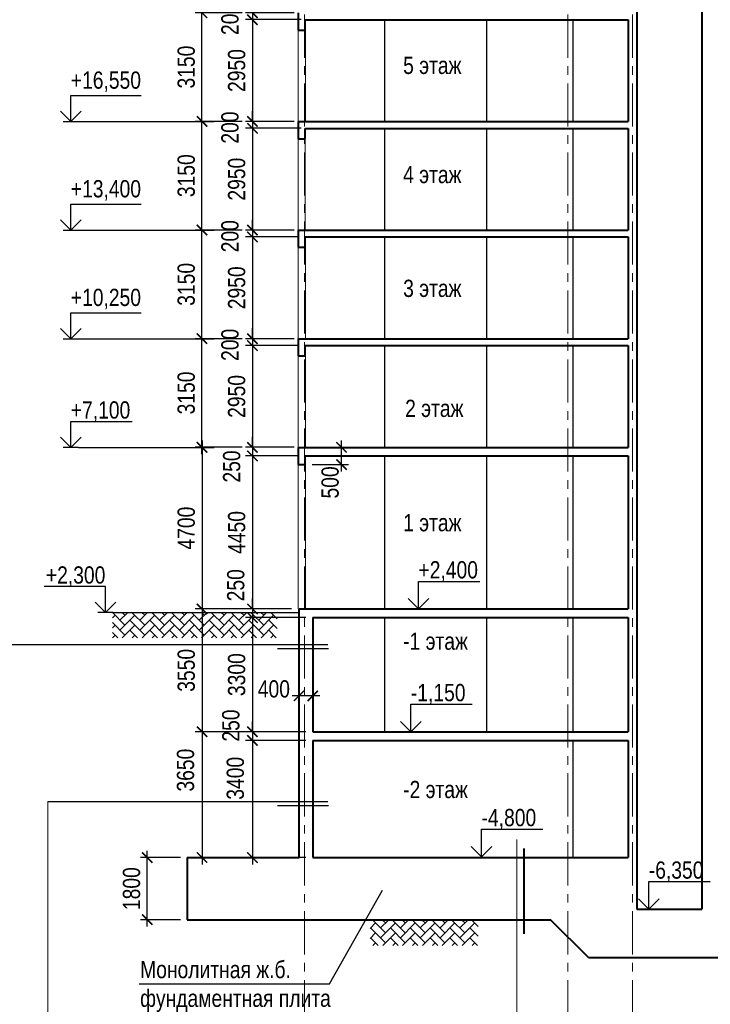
# Model space of a CAD drawing. Header units: millimetres. Extents: x 97781 to 184152, y -32246 to 145954.
# Tile 3 of 13: x 126491 to 146514, y -1696 to 26854. Entities that reach past the tile are written whole.
import ezdxf

# ---------------------------------------------------------------- set-up
doc = ezdxf.new("R2010")
doc.units = ezdxf.units.MM
doc.linetypes.add('CENTER', pattern=[2, 1.25, -0.25, 0.25, -0.25])
for name, color, linetype, lineweight in [('СК-040-С(тены)', 12, 'Continuous', 40), ('СК-050-П(литы перекрытия)', 5, 'Continuous', 40), ('СК-100-О(си)', 7, 'CENTER', 15), ('СК-110-О-РАЗМЕРЫ', 7, 'Continuous', 15), ('СК-400-Т(екст)', 7, 'Continuous', 20), ('СК-600-Ш(триховка', 7, 'Continuous', 15)]:
    doc.layers.add(name, color=color, linetype=linetype, lineweight=lineweight)
for name, color, linetype in [('Т-ВЫНОСКИ.АР-061', 7, 'Continuous'), ('текст', 7, 'Continuous'), ('Чертеж и Рисунок', 7, 'Continuous')]:
    doc.layers.add(name, color=color, linetype=linetype)
doc.styles.add('RUSS', font='arial.ttf', dxfattribs={"width": 0.8})
doc.styles.get("Standard").update_dxf_attribs({"font": 'arial.ttf'})
doc.dimstyles.new('100-200', dxfattribs={"dimscale": 0, "dimtxt": 500, "dimasz": 300, "dimexe": 200, "dimexo": 200, "dimgap": 200, "dimtad": 1, "dimdec": 0, "dimzin": 0, "dimdsep": 46, "dimtxsty": 'Standard', "dimblk": 'ARCHTICK', "dimcen": 0.096, "dimdle": 200, "dimclrd": 7, "dimclre": 7, "dimclrt": 256, "dimadec": 0, "dimazin": 0, "dimtfac": 1, "dimtdec": 0, "dimtmove": 2, "dimatfit": 3, "dimldrblk": 'OBLIQUE', "dimfxl": 1, "dimtolj": 1, "dimtzin": 0, "dimarcsym": 0})

# ---------------------------------------------------------------- blocks, each defined once
blk = doc.blocks.new('_ArchTick')
at = {"color": 0, "linetype": 'ByBlock', "const_width": 0.15}
blk.add_lwpolyline([(-0.5, -0.5), (0.5, 0.5)], dxfattribs=at)
blk = doc.blocks.new('*D35')
at = {"layer": 'Defpoints', "color": 0, "transparency": 16777216}
for p in [(131776, 27055), (133139, 27055), (133139, 23905)]:
    blk.add_point(p, dxfattribs=at)
at = {"layer": 'СК-110-О-РАЗМЕРЫ', "color": 7, "lineweight": -2, "transparency": 16777216}
for p, q in [((131776, 23705), (131776, 27255)), ((132939, 27055), (131576, 27055)), ((132939, 23905), (131576, 23905))]:
    blk.add_line(p, q, dxfattribs=at)
at = {"layer": 'СК-110-О-РАЗМЕРЫ', "color": 7, "lineweight": -2, "transparency": 16777216, "xscale": 300, "yscale": 300, "zscale": 300}
for p, rotation in [((131776, 27055), 90), ((131776, 23905), 270)]:
    blk.add_blockref('_ArchTick', p, dxfattribs=dict(at, rotation=rotation))
at = {"layer": 'СК-110-О-РАЗМЕРЫ', "transparency": 16777216, "insert": (131321, 25480), "char_height": 500, "attachment_point": 5, "rotation": 90, "style": 'RUSS'}
blk.add_mtext('\\A1;3150', dxfattribs=at)
blk = doc.blocks.new('_Oblique')
at = {"color": 0, "linetype": 'ByBlock', "lineweight": -2}
blk.add_line((-0.5, -0.5), (0.5, 0.5), dxfattribs=at)
blk = doc.blocks.new('*D158')
at = {"layer": 'Defpoints', "color": 0, "transparency": 16777216}
for p in [(133238, 26855), (134649, 27055), (134853, 26855)]:
    blk.add_point(p, dxfattribs=at)
at = {"layer": 'СК-110-О-РАЗМЕРЫ', "color": 7, "lineweight": -2, "transparency": 16777216}
for p, q in [((133238, 27055), (133238, 27355)), ((134449, 27055), (133038, 27055)), ((134653, 26855), (133038, 26855)), ((133238, 27055), (133238, 26855)), ((133238, 26855), (133238, 26555))]:
    blk.add_line(p, q, dxfattribs=at)
at = {"layer": 'СК-110-О-РАЗМЕРЫ', "color": 7, "lineweight": -2, "transparency": 16777216, "xscale": 300, "yscale": 300, "zscale": 300}
for p, rotation in [((133238, 27055), 270), ((133238, 26855), 90)]:
    blk.add_blockref('_ArchTick', p, dxfattribs=dict(at, rotation=rotation))
at = {"layer": 'СК-110-О-РАЗМЕРЫ', "transparency": 16777216, "insert": (132589, 26876), "char_height": 500, "attachment_point": 5, "rotation": 90, "style": 'RUSS'}
blk.add_mtext('\\A1;200', dxfattribs=at)
blk = doc.blocks.new('*D36')
at = {"layer": 'Defpoints', "color": 0, "transparency": 16777216}
for p in [(134425, 26855), (133238, 23905), (134147, 23905)]:
    blk.add_point(p, dxfattribs=at)
at = {"layer": 'СК-110-О-РАЗМЕРЫ', "color": 7, "lineweight": -2, "transparency": 16777216}
for p, q in [((134225, 26855), (133038, 26855)), ((133238, 27055), (133238, 23705)), ((133947, 23905), (133038, 23905))]:
    blk.add_line(p, q, dxfattribs=at)
at = {"layer": 'СК-110-О-РАЗМЕРЫ', "color": 7, "lineweight": -2, "transparency": 16777216, "xscale": 300, "yscale": 300, "zscale": 300}
for p, rotation in [((133238, 26855), 90), ((133238, 23905), 270)]:
    blk.add_blockref('_ArchTick', p, dxfattribs=dict(at, rotation=rotation))
at = {"layer": 'СК-110-О-РАЗМЕРЫ', "transparency": 16777216, "insert": (132783, 25380), "char_height": 500, "attachment_point": 5, "rotation": 90, "style": 'RUSS'}
blk.add_mtext('\\A1;2950', dxfattribs=at)
blk = doc.blocks.new('*D21')
at = {"layer": 'Defpoints', "color": 0, "transparency": 16777216}
for p in [(131776, 23905), (133139, 23905), (133139, 20755)]:
    blk.add_point(p, dxfattribs=at)
at = {"layer": 'СК-110-О-РАЗМЕРЫ', "color": 7, "lineweight": -2, "transparency": 16777216}
for p, q in [((131776, 20555), (131776, 24105)), ((132939, 23905), (131576, 23905)), ((132939, 20755), (131576, 20755))]:
    blk.add_line(p, q, dxfattribs=at)
at = {"layer": 'СК-110-О-РАЗМЕРЫ', "color": 7, "lineweight": -2, "transparency": 16777216, "xscale": 300, "yscale": 300, "zscale": 300}
for p, rotation in [((131776, 23905), 90), ((131776, 20755), 270)]:
    blk.add_blockref('_ArchTick', p, dxfattribs=dict(at, rotation=rotation))
at = {"layer": 'СК-110-О-РАЗМЕРЫ', "transparency": 16777216, "insert": (131321, 22330), "char_height": 500, "attachment_point": 5, "rotation": 90, "style": 'RUSS'}
blk.add_mtext('\\A1;3150', dxfattribs=at)
blk = doc.blocks.new('*D157')
at = {"layer": 'Defpoints', "color": 0, "transparency": 16777216}
for p in [(133238, 23705), (134649, 23905), (134853, 23705)]:
    blk.add_point(p, dxfattribs=at)
at = {"layer": 'СК-110-О-РАЗМЕРЫ', "color": 7, "lineweight": -2, "transparency": 16777216}
for p, q in [((133238, 23905), (133238, 24205)), ((134449, 23905), (133038, 23905)), ((134653, 23705), (133038, 23705)), ((133238, 23905), (133238, 23705)), ((133238, 23705), (133238, 23405))]:
    blk.add_line(p, q, dxfattribs=at)
at = {"layer": 'СК-110-О-РАЗМЕРЫ', "color": 7, "lineweight": -2, "transparency": 16777216, "xscale": 300, "yscale": 300, "zscale": 300}
for p, rotation in [((133238, 23905), 270), ((133238, 23705), 90)]:
    blk.add_blockref('_ArchTick', p, dxfattribs=dict(at, rotation=rotation))
at = {"layer": 'СК-110-О-РАЗМЕРЫ', "transparency": 16777216, "insert": (132589, 23726), "char_height": 500, "attachment_point": 5, "rotation": 90, "style": 'RUSS'}
blk.add_mtext('\\A1;200', dxfattribs=at)
blk = doc.blocks.new('*D22')
at = {"layer": 'Defpoints', "color": 0, "transparency": 16777216}
for p in [(134425, 23705), (133238, 20755), (134147, 20755)]:
    blk.add_point(p, dxfattribs=at)
at = {"layer": 'СК-110-О-РАЗМЕРЫ', "color": 7, "lineweight": -2, "transparency": 16777216}
for p, q in [((134225, 23705), (133038, 23705)), ((133238, 23905), (133238, 20555)), ((133947, 20755), (133038, 20755))]:
    blk.add_line(p, q, dxfattribs=at)
at = {"layer": 'СК-110-О-РАЗМЕРЫ', "color": 7, "lineweight": -2, "transparency": 16777216, "xscale": 300, "yscale": 300, "zscale": 300}
for p, rotation in [((133238, 23705), 90), ((133238, 20755), 270)]:
    blk.add_blockref('_ArchTick', p, dxfattribs=dict(at, rotation=rotation))
at = {"layer": 'СК-110-О-РАЗМЕРЫ', "transparency": 16777216, "insert": (132783, 22230), "char_height": 500, "attachment_point": 5, "rotation": 90, "style": 'RUSS'}
blk.add_mtext('\\A1;2950', dxfattribs=at)
blk = doc.blocks.new('*D23')
at = {"layer": 'Defpoints', "color": 0, "transparency": 16777216}
for p in [(131776, 20755), (133139, 20755), (133139, 17605)]:
    blk.add_point(p, dxfattribs=at)
at = {"layer": 'СК-110-О-РАЗМЕРЫ', "color": 7, "lineweight": -2, "transparency": 16777216}
for p, q in [((131776, 17405), (131776, 20955)), ((132939, 20755), (131576, 20755)), ((132939, 17605), (131576, 17605))]:
    blk.add_line(p, q, dxfattribs=at)
at = {"layer": 'СК-110-О-РАЗМЕРЫ', "color": 7, "lineweight": -2, "transparency": 16777216, "xscale": 300, "yscale": 300, "zscale": 300}
for p, rotation in [((131776, 20755), 90), ((131776, 17605), 270)]:
    blk.add_blockref('_ArchTick', p, dxfattribs=dict(at, rotation=rotation))
at = {"layer": 'СК-110-О-РАЗМЕРЫ', "transparency": 16777216, "insert": (131321, 19180), "char_height": 500, "attachment_point": 5, "rotation": 90, "style": 'RUSS'}
blk.add_mtext('\\A1;3150', dxfattribs=at)
blk = doc.blocks.new('*D24')
at = {"layer": 'Defpoints', "color": 0, "transparency": 16777216}
for p in [(134649, 20755), (133238, 20554), (134769, 20554)]:
    blk.add_point(p, dxfattribs=at)
at = {"layer": 'СК-110-О-РАЗМЕРЫ', "color": 7, "lineweight": -2, "transparency": 16777216}
for p, q in [((133238, 20755), (133238, 21055)), ((134449, 20755), (133038, 20755)), ((133238, 20755), (133238, 20554)), ((134569, 20554), (133038, 20554)), ((133238, 20554), (133238, 20254))]:
    blk.add_line(p, q, dxfattribs=at)
at = {"layer": 'СК-110-О-РАЗМЕРЫ', "color": 7, "lineweight": -2, "transparency": 16777216, "xscale": 300, "yscale": 300, "zscale": 300}
for p, rotation in [((133238, 20755), 270), ((133238, 20554), 90)]:
    blk.add_blockref('_ArchTick', p, dxfattribs=dict(at, rotation=rotation))
at = {"layer": 'СК-110-О-РАЗМЕРЫ', "transparency": 16777216, "insert": (132589, 20576), "char_height": 500, "attachment_point": 5, "rotation": 90, "style": 'RUSS'}
blk.add_mtext('\\A1;200', dxfattribs=at)
blk = doc.blocks.new('*D25')
at = {"layer": 'Defpoints', "color": 0, "transparency": 16777216}
for p in [(134425, 20555), (133238, 17605), (134147, 17605)]:
    blk.add_point(p, dxfattribs=at)
at = {"layer": 'СК-110-О-РАЗМЕРЫ', "color": 7, "lineweight": -2, "transparency": 16777216}
for p, q in [((133238, 20755), (133238, 17405)), ((134225, 20555), (133038, 20555)), ((133947, 17605), (133038, 17605))]:
    blk.add_line(p, q, dxfattribs=at)
at = {"layer": 'СК-110-О-РАЗМЕРЫ', "color": 7, "lineweight": -2, "transparency": 16777216, "xscale": 300, "yscale": 300, "zscale": 300}
for p, rotation in [((133238, 20555), 90), ((133238, 17605), 270)]:
    blk.add_blockref('_ArchTick', p, dxfattribs=dict(at, rotation=rotation))
at = {"layer": 'СК-110-О-РАЗМЕРЫ', "transparency": 16777216, "insert": (132783, 19080), "char_height": 500, "attachment_point": 5, "rotation": 90, "style": 'RUSS'}
blk.add_mtext('\\A1;2950', dxfattribs=at)
blk = doc.blocks.new('*D26')
at = {"layer": 'Defpoints', "color": 0, "transparency": 16777216}
for p in [(131776, 17605), (133139, 17605), (133139, 14455)]:
    blk.add_point(p, dxfattribs=at)
at = {"layer": 'СК-110-О-РАЗМЕРЫ', "color": 7, "lineweight": -2, "transparency": 16777216}
for p, q in [((131776, 14255), (131776, 17805)), ((132939, 17605), (131576, 17605)), ((132939, 14455), (131576, 14455))]:
    blk.add_line(p, q, dxfattribs=at)
at = {"layer": 'СК-110-О-РАЗМЕРЫ', "color": 7, "lineweight": -2, "transparency": 16777216, "xscale": 300, "yscale": 300, "zscale": 300}
for p, rotation in [((131776, 17605), 90), ((131776, 14455), 270)]:
    blk.add_blockref('_ArchTick', p, dxfattribs=dict(at, rotation=rotation))
at = {"layer": 'СК-110-О-РАЗМЕРЫ', "transparency": 16777216, "insert": (131321, 16030), "char_height": 500, "attachment_point": 5, "rotation": 90, "style": 'RUSS'}
blk.add_mtext('\\A1;3150', dxfattribs=at)
blk = doc.blocks.new('*D27')
at = {"layer": 'Defpoints', "color": 0, "transparency": 16777216}
for p in [(134649, 17605), (133238, 17404), (134769, 17404)]:
    blk.add_point(p, dxfattribs=at)
at = {"layer": 'СК-110-О-РАЗМЕРЫ', "color": 7, "lineweight": -2, "transparency": 16777216}
for p, q in [((133238, 17605), (133238, 17905)), ((134449, 17605), (133038, 17605)), ((133238, 17605), (133238, 17404)), ((134569, 17404), (133038, 17404)), ((133238, 17404), (133238, 17104))]:
    blk.add_line(p, q, dxfattribs=at)
at = {"layer": 'СК-110-О-РАЗМЕРЫ', "color": 7, "lineweight": -2, "transparency": 16777216, "xscale": 300, "yscale": 300, "zscale": 300}
for p, rotation in [((133238, 17605), 270), ((133238, 17404), 90)]:
    blk.add_blockref('_ArchTick', p, dxfattribs=dict(at, rotation=rotation))
at = {"layer": 'СК-110-О-РАЗМЕРЫ', "transparency": 16777216, "insert": (132589, 17426), "char_height": 500, "attachment_point": 5, "rotation": 90, "style": 'RUSS'}
blk.add_mtext('\\A1;200', dxfattribs=at)
blk = doc.blocks.new('*D28')
at = {"layer": 'Defpoints', "color": 0, "transparency": 16777216}
for p in [(134425, 17405), (133238, 14455), (134649, 14455)]:
    blk.add_point(p, dxfattribs=at)
at = {"layer": 'СК-110-О-РАЗМЕРЫ', "color": 7, "lineweight": -2, "transparency": 16777216}
for p, q in [((133238, 17605), (133238, 14255)), ((134225, 17405), (133038, 17405)), ((134449, 14455), (133038, 14455))]:
    blk.add_line(p, q, dxfattribs=at)
at = {"layer": 'СК-110-О-РАЗМЕРЫ', "color": 7, "lineweight": -2, "transparency": 16777216, "xscale": 300, "yscale": 300, "zscale": 300}
for p, rotation in [((133238, 17405), 90), ((133238, 14455), 270)]:
    blk.add_blockref('_ArchTick', p, dxfattribs=dict(at, rotation=rotation))
at = {"layer": 'СК-110-О-РАЗМЕРЫ', "transparency": 16777216, "insert": (132783, 15930), "char_height": 500, "attachment_point": 5, "rotation": 90, "style": 'RUSS'}
blk.add_mtext('\\A1;2950', dxfattribs=at)
blk = doc.blocks.new('*D93')
at = {"layer": 'Defpoints', "color": 0, "transparency": 16777216}
for p in [(133487, 9768), (133239, 9518), (133487, 9518)]:
    blk.add_point(p, dxfattribs=at)
at = {"layer": 'СК-110-О-РАЗМЕРЫ', "color": 7, "lineweight": -2, "transparency": 16777216}
for p, q in [((133239, 9768), (133239, 10068)), ((133287, 9768), (133039, 9768)), ((133239, 9768), (133239, 9518)), ((133287, 9518), (133039, 9518)), ((133239, 9518), (133239, 9218))]:
    blk.add_line(p, q, dxfattribs=at)
at = {"layer": 'СК-110-О-РАЗМЕРЫ', "color": 7, "lineweight": -2, "transparency": 16777216, "xscale": 300, "yscale": 300, "zscale": 300}
for p, rotation in [((133239, 9768), 270), ((133239, 9518), 90)]:
    blk.add_blockref('_ArchTick', p, dxfattribs=dict(at, rotation=rotation))
at = {"layer": 'СК-110-О-РАЗМЕРЫ', "transparency": 16777216, "insert": (132757, 10455), "char_height": 500, "attachment_point": 5, "rotation": 90, "style": 'RUSS'}
blk.add_mtext('\\A1;250', dxfattribs=at)
blk = doc.blocks.new('*D94')
at = {"layer": 'Defpoints', "color": 0, "transparency": 16777216}
for p in [(133487, 14455), (133238, 14205), (133487, 14205)]:
    blk.add_point(p, dxfattribs=at)
at = {"layer": 'СК-110-О-РАЗМЕРЫ', "color": 7, "lineweight": -2, "transparency": 16777216}
for p, q in [((133238, 14455), (133238, 14755)), ((133287, 14455), (133038, 14455)), ((133238, 14455), (133238, 14205)), ((133287, 14205), (133038, 14205)), ((133238, 14205), (133238, 13905))]:
    blk.add_line(p, q, dxfattribs=at)
at = {"layer": 'СК-110-О-РАЗМЕРЫ', "color": 7, "lineweight": -2, "transparency": 16777216, "xscale": 300, "yscale": 300, "zscale": 300}
for p, rotation in [((133238, 14455), 270), ((133238, 14205), 90)]:
    blk.add_blockref('_ArchTick', p, dxfattribs=dict(at, rotation=rotation))
at = {"layer": 'СК-110-О-РАЗМЕРЫ', "transparency": 16777216, "insert": (132639, 13899), "char_height": 500, "attachment_point": 5, "rotation": 90, "style": 'RUSS'}
blk.add_mtext('\\A1;250', dxfattribs=at)
blk = doc.blocks.new('*D95')
at = {"layer": 'Defpoints', "color": 0, "transparency": 16777216}
for p in [(133487, 6208), (133238, 5958), (133487, 5958)]:
    blk.add_point(p, dxfattribs=at)
at = {"layer": 'СК-110-О-РАЗМЕРЫ', "color": 7, "lineweight": -2, "transparency": 16777216}
for p, q in [((133238, 6208), (133238, 6508)), ((133287, 6208), (133038, 6208)), ((133238, 6208), (133238, 5958)), ((133287, 5958), (133038, 5958)), ((133238, 5958), (133238, 5658))]:
    blk.add_line(p, q, dxfattribs=at)
at = {"layer": 'СК-110-О-РАЗМЕРЫ', "color": 7, "lineweight": -2, "transparency": 16777216, "xscale": 300, "yscale": 300, "zscale": 300}
for p, rotation in [((133238, 6208), 270), ((133238, 5958), 90)]:
    blk.add_blockref('_ArchTick', p, dxfattribs=dict(at, rotation=rotation))
at = {"layer": 'СК-110-О-РАЗМЕРЫ', "transparency": 16777216, "insert": (132615, 6387), "char_height": 500, "attachment_point": 5, "rotation": 90, "style": 'RUSS'}
blk.add_mtext('\\A1;250', dxfattribs=at)
blk = doc.blocks.new('*D96')
at = {"layer": 'Defpoints', "color": 0, "transparency": 16777216}
for p in [(134589, 7247), (134589, 7247), (134989, 7247)]:
    blk.add_point(p, dxfattribs=at)
at = {"layer": 'СК-110-О-РАЗМЕРЫ', "color": 7, "lineweight": -2, "transparency": 16777216}
blk.add_line((135189, 7247), (134389, 7247), dxfattribs=at)
at = {"layer": 'СК-110-О-РАЗМЕРЫ', "color": 7, "lineweight": -2, "transparency": 16777216, "xscale": 300, "yscale": 300, "zscale": 300, "rotation": 180}
blk.add_blockref('_ArchTick', (134589, 7247), dxfattribs=at)
at = {"layer": 'СК-110-О-РАЗМЕРЫ', "color": 7, "lineweight": -2, "transparency": 16777216, "xscale": 300, "yscale": 300, "zscale": 300}
blk.add_blockref('_ArchTick', (134989, 7247), dxfattribs=at)
at = {"layer": 'СК-110-О-РАЗМЕРЫ', "transparency": 16777216, "insert": (133861, 7447), "char_height": 500, "attachment_point": 5, "style": 'RUSS'}
blk.add_mtext('\\A1;400', dxfattribs=at)
blk = doc.blocks.new('*D99')
at = {"layer": 'Defpoints', "color": 0, "transparency": 16777216}
for p in [(130190, 2558), (131349, 2558), (131349, 758)]:
    blk.add_point(p, dxfattribs=at)
at = {"layer": 'СК-110-О-РАЗМЕРЫ', "color": 7, "lineweight": -2, "transparency": 16777216}
for p, q in [((130190, 558), (130190, 2758)), ((131149, 2558), (129990, 2558)), ((131149, 758), (129990, 758))]:
    blk.add_line(p, q, dxfattribs=at)
at = {"layer": 'СК-110-О-РАЗМЕРЫ', "color": 7, "lineweight": -2, "transparency": 16777216, "xscale": 300, "yscale": 300, "zscale": 300}
for p, rotation in [((130190, 2558), 90), ((130190, 758), 270)]:
    blk.add_blockref('_ArchTick', p, dxfattribs=dict(at, rotation=rotation))
at = {"layer": 'СК-110-О-РАЗМЕРЫ', "transparency": 16777216, "insert": (129735, 1658), "char_height": 500, "attachment_point": 5, "rotation": 90, "style": 'RUSS'}
blk.add_mtext('\\A1;1800', dxfattribs=at)
blk = doc.blocks.new('*D169')
at = {"layer": 'Defpoints', "color": 0, "transparency": 16777216}
for p in [(134989, 5958), (133238, 2558), (134989, 2558)]:
    blk.add_point(p, dxfattribs=at)
at = {"layer": 'СК-110-О-РАЗМЕРЫ', "color": 7, "lineweight": -2, "transparency": 16777216}
for p, q in [((133238, 6158), (133238, 2358)), ((134789, 5958), (133038, 5958)), ((134789, 2558), (133038, 2558))]:
    blk.add_line(p, q, dxfattribs=at)
at = {"layer": 'СК-110-О-РАЗМЕРЫ', "color": 7, "lineweight": -2, "transparency": 16777216, "xscale": 300, "yscale": 300, "zscale": 300}
for p, rotation in [((133238, 5958), 90), ((133238, 2558), 270)]:
    blk.add_blockref('_ArchTick', p, dxfattribs=dict(at, rotation=rotation))
at = {"layer": 'СК-110-О-РАЗМЕРЫ', "transparency": 16777216, "insert": (132745, 4858), "char_height": 500, "attachment_point": 5, "rotation": 90, "style": 'RUSS'}
blk.add_mtext('\\A1;3400', dxfattribs=at)
blk = doc.blocks.new('*D173')
at = {"layer": 'Defpoints', "color": 0, "transparency": 16777216}
for p in [(131776, 14455), (131778, 9769), (133238, 9769)]:
    blk.add_point(p, dxfattribs=at)
at = {"layer": 'СК-110-О-РАЗМЕРЫ', "color": 7, "lineweight": -2, "transparency": 16777216}
for p, q in [((131778, 14655), (131778, 9569)), ((131976, 14455), (131978, 14455)), ((133038, 9769), (131578, 9769))]:
    blk.add_line(p, q, dxfattribs=at)
at = {"layer": 'СК-110-О-РАЗМЕРЫ', "color": 7, "lineweight": -2, "transparency": 16777216, "xscale": 300, "yscale": 300, "zscale": 300}
for p, rotation in [((131778, 14455), 90), ((131778, 9769), 270)]:
    blk.add_blockref('_ArchTick', p, dxfattribs=dict(at, rotation=rotation))
at = {"layer": 'СК-110-О-РАЗМЕРЫ', "transparency": 16777216, "insert": (131322, 12112), "char_height": 500, "attachment_point": 5, "rotation": 90, "style": 'RUSS'}
blk.add_mtext('\\A1;4700', dxfattribs=at)
blk = doc.blocks.new('*D174')
at = {"layer": 'Defpoints', "color": 0, "transparency": 16777216}
for p in [(134749, 14203), (133239, 9768), (134569, 9768)]:
    blk.add_point(p, dxfattribs=at)
at = {"layer": 'СК-110-О-РАЗМЕРЫ', "color": 7, "lineweight": -2, "transparency": 16777216}
for p, q in [((133239, 14403), (133239, 9568)), ((134549, 14203), (133039, 14203)), ((134369, 9768), (133039, 9768))]:
    blk.add_line(p, q, dxfattribs=at)
at = {"layer": 'СК-110-О-РАЗМЕРЫ', "color": 7, "lineweight": -2, "transparency": 16777216, "xscale": 300, "yscale": 300, "zscale": 300}
for p, rotation in [((133239, 14203), 90), ((133239, 9768), 270)]:
    blk.add_blockref('_ArchTick', p, dxfattribs=dict(at, rotation=rotation))
at = {"layer": 'СК-110-О-РАЗМЕРЫ', "transparency": 16777216, "insert": (132783, 11986), "char_height": 500, "attachment_point": 5, "rotation": 90, "style": 'RUSS'}
blk.add_mtext('\\A1;4450', dxfattribs=at)
blk = doc.blocks.new('*D175')
at = {"layer": 'Defpoints', "color": 0, "transparency": 16777216}
for p in [(134569, 9768), (131778, 6208), (134989, 6208)]:
    blk.add_point(p, dxfattribs=at)
at = {"layer": 'СК-110-О-РАЗМЕРЫ', "color": 7, "lineweight": -2, "transparency": 16777216}
for p, q in [((134369, 9768), (131578, 9768)), ((131778, 9968), (131778, 6008)), ((134789, 6208), (131578, 6208))]:
    blk.add_line(p, q, dxfattribs=at)
at = {"layer": 'СК-110-О-РАЗМЕРЫ', "color": 7, "lineweight": -2, "transparency": 16777216, "xscale": 300, "yscale": 300, "zscale": 300}
for p, rotation in [((131778, 9768), 90), ((131778, 6208), 270)]:
    blk.add_blockref('_ArchTick', p, dxfattribs=dict(at, rotation=rotation))
at = {"layer": 'СК-110-О-РАЗМЕРЫ', "transparency": 16777216, "insert": (131322, 7988), "char_height": 500, "attachment_point": 5, "rotation": 90, "style": 'RUSS'}
blk.add_mtext('\\A1;3550', dxfattribs=at)
blk = doc.blocks.new('*D176')
at = {"layer": 'Defpoints', "color": 0, "transparency": 16777216}
for p in [(134989, 9518), (133238, 6208), (134989, 6208)]:
    blk.add_point(p, dxfattribs=at)
at = {"layer": 'СК-110-О-РАЗМЕРЫ', "color": 7, "lineweight": -2, "transparency": 16777216}
for p, q in [((133238, 9718), (133238, 6008)), ((134789, 9518), (133038, 9518)), ((134789, 6208), (133038, 6208))]:
    blk.add_line(p, q, dxfattribs=at)
at = {"layer": 'СК-110-О-РАЗМЕРЫ', "color": 7, "lineweight": -2, "transparency": 16777216, "xscale": 300, "yscale": 300, "zscale": 300}
for p, rotation in [((133238, 9518), 90), ((133238, 6208), 270)]:
    blk.add_blockref('_ArchTick', p, dxfattribs=dict(at, rotation=rotation))
at = {"layer": 'СК-110-О-РАЗМЕРЫ', "transparency": 16777216, "insert": (132783, 7863), "char_height": 500, "attachment_point": 5, "rotation": 90, "style": 'RUSS'}
blk.add_mtext('\\A1;3300', dxfattribs=at)
blk = doc.blocks.new('*D177')
at = {"layer": 'Defpoints', "color": 0, "transparency": 16777216}
for p in [(134989, 6208), (131778, 2558), (134589, 2558)]:
    blk.add_point(p, dxfattribs=at)
at = {"layer": 'СК-110-О-РАЗМЕРЫ', "color": 7, "lineweight": -2, "transparency": 16777216}
for p, q in [((131778, 6408), (131778, 2358)), ((134789, 6208), (131578, 6208)), ((134389, 2558), (131578, 2558))]:
    blk.add_line(p, q, dxfattribs=at)
at = {"layer": 'СК-110-О-РАЗМЕРЫ', "color": 7, "lineweight": -2, "transparency": 16777216, "xscale": 300, "yscale": 300, "zscale": 300}
for p, rotation in [((131778, 6208), 90), ((131778, 2558), 270)]:
    blk.add_blockref('_ArchTick', p, dxfattribs=dict(at, rotation=rotation))
at = {"layer": 'СК-110-О-РАЗМЕРЫ', "transparency": 16777216, "insert": (131301, 5094), "char_height": 500, "attachment_point": 5, "rotation": 90, "style": 'RUSS'}
blk.add_mtext('\\A1;3650', dxfattribs=at)
blk = doc.blocks.new('*D180')
at = {"layer": 'Defpoints', "color": 0, "transparency": 16777216}
for p in [(134769, 14453), (135823, 14453), (134769, 13953)]:
    blk.add_point(p, dxfattribs=at)
at = {"layer": 'СК-110-О-РАЗМЕРЫ', "color": 7, "lineweight": -2, "transparency": 16777216}
for p, q in [((135823, 13753), (135823, 14653)), ((134969, 14453), (136023, 14453)), ((134969, 13953), (136023, 13953))]:
    blk.add_line(p, q, dxfattribs=at)
at = {"layer": 'СК-110-О-РАЗМЕРЫ', "color": 7, "lineweight": -2, "transparency": 16777216, "xscale": 300, "yscale": 300, "zscale": 300}
for p, rotation in [((135823, 14453), 90), ((135823, 13953), 270)]:
    blk.add_blockref('_ArchTick', p, dxfattribs=dict(at, rotation=rotation))
at = {"layer": 'СК-110-О-РАЗМЕРЫ', "transparency": 16777216, "insert": (135493, 13437), "char_height": 500, "attachment_point": 5, "rotation": 90, "style": 'RUSS'}
blk.add_mtext('\\A1;500', dxfattribs=at)

msp = doc.modelspace()

# ---------------------------------------------------------------- hatches: boundary and pattern name
at = {"layer": 'СК-600-Ш(триховка'}
h = msp.add_hatch(dxfattribs=at)
h.set_pattern_fill('AR-HBONE', color=256, scale=2)
h.set_pattern_definition([(45, (31693.75, 244.78), (0, 287.3682), [609.6, -203.2]), (135, (31837.43, 388.47), (3e-14, 287.3682), [609.6, -203.2])])
h.paths.add_polyline_path([(133952.6, 9668.3), (129178.1, 9668.3), (129178.1, 8932.1), (133952.6, 8932.1)])
h = msp.add_hatch(dxfattribs=at)
h.set_pattern_fill('AR-HBONE', color=256, scale=2)
h.set_pattern_definition([(45, (37523.87, -8676.07), (0, 287.3682), [609.6, -203.2]), (135, (37667.55, -8532.38), (3e-14, 287.3682), [609.6, -203.2])])
h.paths.add_polyline_path([(139782.7, 747.4), (136649.9, 747.4), (136649.9, 11.3), (139782.7, 11.3)])

# ---------------------------------------------------------------- linework, layer by layer
at = {"layer": 'СК-040-С(тены)'}
for p, q in [((144379.4, 125054.5), (144379.4, 2558.3)), ((146269.5, 125054.5), (146269.5, 2558.3)), ((144129.4, 26853.3), (144129.4, 23903.3)), ((144129.4, 23703.3), (144129.4, 20753.3)), ((144129.4, 20553.3), (144129.4, 17603.3)), ((144129.4, 17403.3), (144129.4, 14453.3)), ((144129.4, 14203.3), (144129.4, 9768.3)), ((134589.2, 2558.3), (134589.2, 9768.3)), ((134989.2, 9518.3), (134989.2, 6208.3)), ((144129.4, 9518.3), (144129.4, 6208.3)), ((134989.2, 5958.3), (134989.2, 2558.3)), ((144129.4, 5958.3), (144129.4, 2558.3))]:
    msp.add_line(p, q, dxfattribs=at)
at = {"layer": 'СК-040-С(тены)', "lineweight": 30}
for p, q in [((137069.2, 26853.3), (137069.2, 23903.3)), ((140029.5, 26853.3), (140029.5, 23903.3)), ((142529.5, 26853.3), (142529.5, 23903.3)), ((137069.2, 23703.3), (137069.2, 20753.3)), ((140029.5, 23703.3), (140029.5, 20753.3)), ((142529.5, 23703.3), (142529.5, 20753.3)), ((137069.2, 20553.3), (137069.2, 17603.3)), ((140029.5, 20553.3), (140029.5, 17603.3)), ((142529.5, 20553.3), (142529.5, 17603.3)), ((137069.2, 17403.3), (137069.2, 14453.3)), ((140029.5, 17403.3), (140029.5, 14453.3)), ((142529.5, 17403.3), (142529.5, 14453.3)), ((137069.2, 14203.3), (137069.2, 9768.3)), ((140029.5, 14203.3), (140029.5, 9768.3)), ((142529.5, 14203.3), (142529.5, 9768.3)), ((137069.2, 9518.3), (137069.2, 6208.3)), ((140029.5, 9518.3), (140029.5, 6208.3)), ((142529.5, 9518.3), (142529.5, 6208.3)), ((142529.5, 5958.3), (142529.5, 2558.3))]:
    msp.add_line(p, q, dxfattribs=at)
at = {"layer": 'СК-050-П(литы перекрытия)', "color": 5}
for p, q in [((134569.2, 27053.3), (134569.2, 26553.3)), ((134769, 26553.3), (134769, 26853.3)), ((134769, 26853.3), (144129.4, 26853.3)), ((134569.2, 26553.3), (134769, 26553.3)), ((134569.2, 23903.3), (144129.4, 23903.3)), ((134569.2, 23903.3), (134569.2, 23403.3)), ((134769, 23403.3), (134769, 23703.3)), ((134769, 23703.3), (144129.4, 23703.3)), ((134569.2, 23403.3), (134769, 23403.3)), ((134569.2, 20753.3), (144129.4, 20753.3)), ((134569.2, 20753.3), (134569.2, 20253.3)), ((134769, 20253.3), (134769, 20553.3)), ((134769, 20553.3), (144129.4, 20553.3)), ((134569.2, 20253.3), (134769, 20253.3)), ((134569.2, 17603.3), (144129.4, 17603.3)), ((134569.2, 17603.3), (134569.2, 17103.3)), ((134769, 17103.3), (134769, 17403.3)), ((134769, 17403.3), (144129.4, 17403.3)), ((134569.2, 17103.3), (134769, 17103.3)), ((134569.2, 14453.3), (144129.4, 14453.3)), ((134569.2, 14453.3), (134569.2, 13953.3)), ((134769, 13953.3), (134769, 14203.3)), ((134769, 14203.3), (144129.4, 14203.3)), ((134569.2, 13953.3), (134769, 13953.3)), ((134589.2, 9768.3), (144129.4, 9768.3)), ((134989.2, 9518.3), (144129.4, 9518.3)), ((134989.2, 6208.3), (144129.4, 6208.3)), ((134989.2, 5958.3), (144129.4, 5958.3))]:
    msp.add_line(p, q, dxfattribs=at)
at = {"layer": 'СК-050-П(литы перекрытия)', "lineweight": 20}
for p, q in [((134569.2, 26733.3), (134569.2, 23903.3)), ((134773, 26783.3), (134773, 23903.3)), ((134569.2, 23583.3), (134569.2, 20753.3)), ((134769, 23583.3), (134769, 20753.3)), ((134569.2, 20433.3), (134569.2, 17603.3)), ((134773, 20483.3), (134773, 17603.3)), ((134569.2, 17103.3), (134569.2, 14453.3)), ((134773, 17103.3), (134773, 14453.3)), ((134569.2, 13953.3), (134569.2, 9768.3)), ((134773, 13953.3), (134773, 9768.3))]:
    msp.add_line(p, q, dxfattribs=at)
at = {"layer": 'СК-050-П(литы перекрытия)'}
for p, q in [((131349.2, 2558.3), (134589.2, 2558.3)), ((131349.2, 2558.3), (131349.2, 758.3)), ((134989.2, 2558.3), (144129.4, 2558.3)), ((144379.4, 2558.3), (144379.4, 1058.3)), ((146269.5, 2558.3), (146269.5, 1058.3)), ((144379.4, 1058.3), (146269.5, 1058.3)), ((131349.2, 758.3), (141879.4, 758.3)), ((142979.4, -341.7), (141879.4, 758.3)), ((142979.4, -341.7), (154509.1, -341.7))]:
    msp.add_line(p, q, dxfattribs=at)
at = {"layer": 'СК-100-О(си)', "color": 2, "linetype": 'CENTER', "ltscale": 1000}
for p, q in [((134749.2, 129002.2), (134749.2, -7360.1)), ((142379.5, 129002.2), (142379.5, -7360.1)), ((144254.4, 129002.2), (144254.4, -7360.1))]:
    msp.add_line(p, q, dxfattribs=at)
at = {"layer": 'СК-400-Т(екст)', "color": 7}
for p, q in [((127305.3, -9817.5), (127305.3, 4180.5)), ((140905.2, -19871.4), (140905.2, 3079.8))]:
    msp.add_line(p, q, dxfattribs=at)
at = {"layer": 'СК-400-Т(екст)', "color": 7, "lineweight": 40}
msp.add_line((141105.2, 2822.5), (141105.2, 345.3), dxfattribs=at)
at = {"layer": 'Т-ВЫНОСКИ.АР-061', "color": 7, "linetype": 'Continuous', "lineweight": 30}
for p, q in [((133967.6, 8621.6), (135441.4, 8621.6)), ((133967.6, 4066.2), (135441.4, 4066.2))]:
    msp.add_line(p, q, dxfattribs=at)
at = {"layer": 'текст'}
for p, q in [((127973.1, 23903.3), (127973.1, 24653.3)), ((127973.1, 24653.3), (130017.1, 24653.3)), ((127673.1, 24203.3), (127973.1, 23903.3)), ((127973.1, 23903.3), (128273.1, 24203.3)), ((127748.1, 23903.3), (128198.1, 23903.3)), ((128198.1, 23903.2), (132127.8, 23903.2)), ((127973.1, 20753.3), (127973.1, 21503.3)), ((127973.1, 21503.3), (130017.1, 21503.3)), ((127673.1, 21053.3), (127973.1, 20753.3)), ((127973.1, 20753.3), (128273.1, 21053.3)), ((127748.1, 20753.3), (128198.1, 20753.3)), ((128198.1, 20753.2), (132127.8, 20753.2)), ((127973.1, 17603.3), (127973.1, 18353.3)), ((127973.1, 18353.3), (130017.1, 18353.3)), ((127673.1, 17903.3), (127973.1, 17603.3)), ((127973.1, 17603.3), (128273.1, 17903.3)), ((127748.1, 17603.3), (128198.1, 17603.3)), ((128198.1, 17603.2), (132127.8, 17603.2)), ((127973.1, 14453.3), (127973.1, 15203.3)), ((127973.1, 15203.3), (129751.5, 15203.3)), ((127673.1, 14753.3), (127973.1, 14453.3)), ((127973.1, 14453.3), (128273.1, 14753.3)), ((128198.1, 14453.3), (127748.1, 14453.3)), ((128198.1, 14453.2), (132127.8, 14453.2)), ((138053.2, 9768.3), (138053.2, 10568.3)), ((138053.2, 10568.3), (139831.6, 10568.3)), ((128979.4, 10418.3), (127201, 10418.3)), ((128979.4, 9668.3), (128979.4, 10418.3)), ((137753.2, 10068.3), (138053.2, 9768.3)), ((138053.2, 9768.3), (138353.2, 10068.3)), ((128979.4, 9668.3), (128679.4, 9968.3)), ((129279.4, 9968.3), (128979.4, 9668.3)), ((137832.7, 6208.3), (137832.7, 7008.3)), ((137832.7, 7008.3), (139611.1, 7008.3)), ((137532.7, 6508.3), (137832.7, 6208.3)), ((137832.7, 6208.3), (138132.7, 6508.3)), ((139882.2, 2584.7), (139882.2, 3384.7)), ((139882.2, 3384.7), (141660.6, 3384.7)), ((139582.2, 2884.7), (139882.2, 2584.7)), ((139882.2, 2584.7), (140182.2, 2884.7)), ((144730.4, 1062.3), (144730.4, 1862.3)), ((144730.4, 1862.3), (146508.8, 1862.3)), ((135474.8, -1102), (137014.6, 1610.5)), ((144430.4, 1362.3), (144730.4, 1062.3)), ((144730.4, 1062.3), (145030.4, 1362.3)), ((129953.6, -1102), (135474.8, -1102))]:
    msp.add_line(p, q, dxfattribs=at)
at = {"layer": 'текст', "lineweight": 30}
for q in [(128754.4, 9668.3), (134589.2, 9668.3)]:
    msp.add_line((129204.4, 9668.3), q, dxfattribs=at)
at = {"layer": 'Чертеж и Рисунок', "linetype": 'Continuous'}
for p, q in [((123388.3, 8735.9), (135429.1, 8735.9)), ((127305.3, 4180.5), (135429.1, 4180.5))]:
    msp.add_line(p, q, dxfattribs=at)

# ---------------------------------------------------------------- texts
at = {"layer": 'СК-400-Т(екст)', "color": 6, "style": 'RUSS', "width": 0.8}
for s, p in [('+16,550', (127973.1, 24851.9)), ('+13,400', (127973.1, 21701.9)), ('+10,250', (127973.1, 18551.9)), ('+7,100', (127973.1, 15288.1))]:
    msp.add_text(s, height=500, dxfattribs=at).set_placement(p)
at = {"layer": 'СК-400-Т(екст)', "color": 7, "style": 'RUSS', "width": 0.8}
for s, p in [('+2,400', (138053.2, 10653.1)), ('+2,300', (127250.4, 10503.1)), ('-1,150', (137832.7, 7093.1)), ('-4,800', (139882.2, 3469.5)), ('-6,350', (144730.4, 1947.1))]:
    msp.add_text(s, height=500, dxfattribs=at).set_placement(p)
at = {"layer": 'СК-400-Т(екст)', "color": 7, "char_height": 500, "attachment_point": 1, "style": 'RUSS'}
for s, insert, width in [('5 этаж', (137608.7, 25779.3), 2115.003), ('4 этаж', (137608.7, 22614.3), 2115.003), ('3 этаж', (137608.7, 19314.3), 2115.003), ('2 этаж', (137665.9, 15834.3), 2115.003), ('1 этаж', (137608.7, 12519.3), 2115.003), ('-1 этаж', (137608.7, 9083.9), 2115.003), ('-2 этаж', (137608.7, 4783.2), 2115.003), ('Монолитная ж.б. фундаментная плита', (129983.3, -437.2), 7054.545)]:
    msp.add_mtext(s, dxfattribs=dict(at, insert=insert, width=width))

# ---------------------------------------------------------------- dimensions: what is measured, and where the dimension line sits
at = {"layer": 'СК-110-О-РАЗМЕРЫ'}
for base, p1, p2, picture, middle in [((133238.4, 26854.5), (134648.8, 27054.5), (134852.6, 26854.5), '*D158', (132589.1, 26875.9)), ((133238.4, 23704.5), (134648.8, 23904.5), (134852.6, 23704.5), '*D157', (132589.1, 23725.9)), ((133238.4, 20554.3), (134648.8, 20754.5), (134769, 20554.3), '*D24', (132589.1, 20575.9)), ((133238.4, 17404.3), (134648.8, 17604.5), (134769, 17404.3), '*D27', (132589.1, 17425.9)), ((133238.4, 14204.5), (133487.1, 14454.5), (133487.1, 14204.5), '*D94', (132638.9, 13898.9)), ((133238.7, 9518.3), (133487.5, 9768.3), (133487.5, 9518.3), '*D93', (132756.8, 10454.5)), ((133238, 5958.3), (133486.7, 6208.3), (133486.7, 5958.3), '*D95', (132615.2, 6386.6)), ((131777.7, 2558.3), (134989.2, 6208.3), (134589.2, 2558.3), '*D177', (131300.9, 5094.3)), ((133238.4, 2558.3), (134989.2, 5958.3), (134989.2, 2558.3), '*D169', (132745.3, 4858))]:
    dim = msp.add_linear_dim(base=base, p1=p1, p2=p2, angle=90, dimstyle='100-200', override={"dimscale": 1, "dimtxsty": 'RUSS'}, dxfattribs=at)
    dim.commit()
    dim.dimension.update_dxf_attribs({"geometry": picture, "text_midpoint": middle, "dimtype": 160})
for base, p1, p2, picture, middle in [((131776.4, 27054.5), (133139.1, 23904.5), (133139.1, 27054.5), '*D35', (131321, 25479.5)), ((133238.4, 23904.5), (134424.7, 26854.5), (134147, 23904.5), '*D36', (132783.1, 25379.5)), ((131776.4, 23904.5), (133139.1, 20754.5), (133139.1, 23904.5), '*D21', (131321, 22329.5)), ((133238.4, 20754.5), (134424.7, 23704.5), (134147, 20754.5), '*D22', (132783.1, 22229.5)), ((131776.4, 20754.5), (133139.1, 17604.5), (133139.1, 20754.5), '*D23', (131321, 19179.5)), ((133238.4, 17604.5), (134424.7, 20554.5), (134147, 17604.5), '*D25', (132783.1, 19079.5)), ((131776.4, 17604.5), (133139.1, 14454.5), (133139.1, 17604.5), '*D26', (131321, 16029.5)), ((133238.4, 14454.5), (134424.7, 17404.5), (134648.9, 14454.5), '*D28', (132783.1, 15929.5)), ((130189.9, 2558.3), (131349.2, 758.3), (131349.2, 2558.3), '*D99', (129734.6, 1658.3))]:
    dim = msp.add_linear_dim(base=base, p1=p1, p2=p2, angle=90, dimstyle='100-200', override={"dimscale": 1, "dimtxsty": 'RUSS'}, dxfattribs=at)
    dim.commit()
    dim.dimension.update_dxf_attribs({"geometry": picture, "text_midpoint": middle})
for base, p1, p2, text, picture, middle in [((131777.7, 9768.6), (131776.4, 14454.5), (133238.4, 9768.6), '4700', '*D173', (131322.4, 12111.6)), ((133238.7, 9768.3), (134749.2, 14203.3), (134569.2, 9768.3), '4450', '*D174', (132783.5, 11985.8)), ((131777.7, 6208.3), (134569.2, 9768.3), (134989.2, 6208.3), '3550', '*D175', (131322.2, 7988.3)), ((133238, 6208.3), (134989.2, 9518.3), (134989.2, 6208.3), '3300', '*D176', (132782.5, 7863.3))]:
    dim = msp.add_linear_dim(base=base, p1=p1, p2=p2, angle=90, text=text, dimstyle='100-200', override={"dimscale": 1, "dimtxsty": 'RUSS'}, dxfattribs=at)
    dim.commit()
    dim.dimension.update_dxf_attribs({"geometry": picture, "text_midpoint": middle})
dim = msp.add_linear_dim(base=(135823, 14453.3), p1=(134769, 13953.3), p2=(134769, 14453.3), angle=90, text='500', dimstyle='100-200', override={"dimscale": 1, "dimtxsty": 'RUSS'}, dxfattribs=at)
dim.commit()
dim.dimension.update_dxf_attribs({"geometry": '*D180', "text_midpoint": (135492.5, 13436.6), "dimtype": 160})
dim = msp.add_linear_dim(base=(134589.2, 7247.3), p1=(134989.2, 7247.3), p2=(134589.2, 7247.3), dimstyle='100-200', override={"dimscale": 1, "dimtxsty": 'RUSS'}, dxfattribs=at)
dim.commit()
dim.dimension.update_dxf_attribs({"geometry": '*D96', "text_midpoint": (133861.2, 7446.5), "dimtype": 160})

doc.saveas('drawing.dxf')
